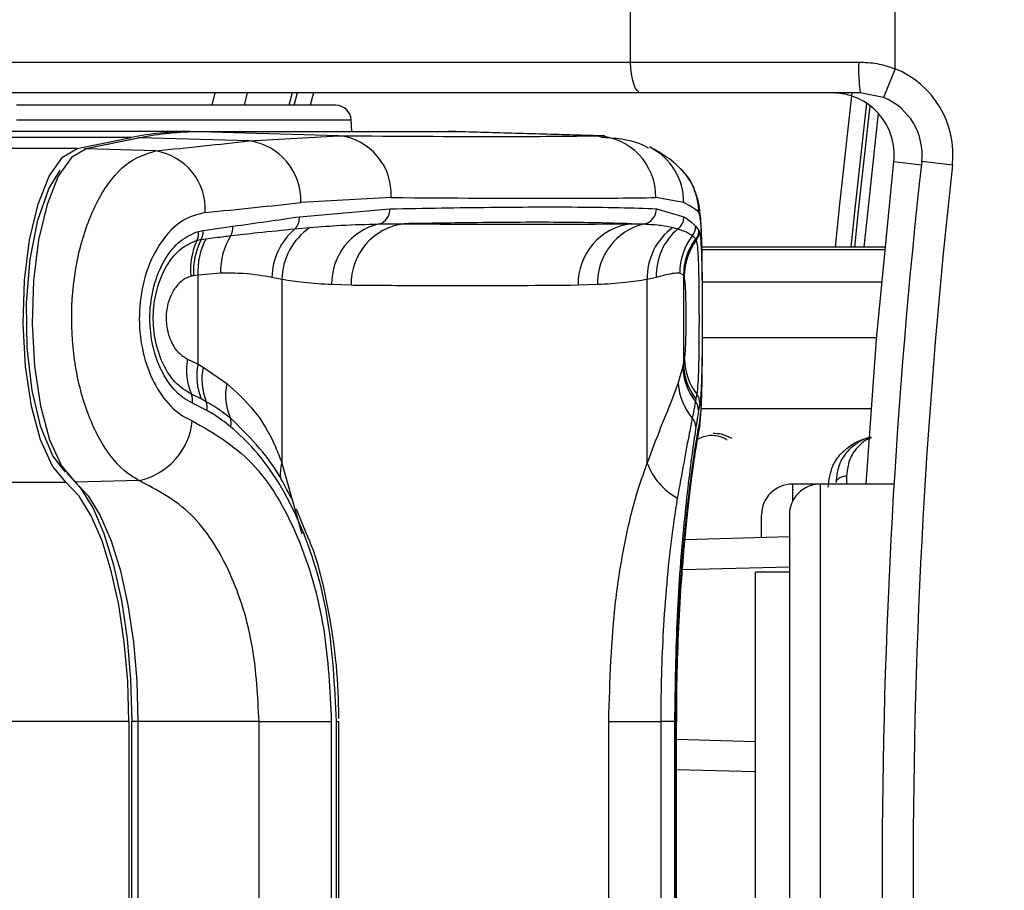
# Model space of a CAD drawing. Header units: millimetres. Extents: x 20 to 26560, y 40 to 17955.
# Tile 58 of 90: x 9782 to 9846, y 13086 to 13142. Entities that reach past the tile are written whole.
import ezdxf

# ---------------------------------------------------------------- set-up
doc = ezdxf.new("R2010")
doc.units = ezdxf.units.MM
doc.header["$LTSCALE"] = 2
doc.layers.add('COMPONENT_GEOMETRY', color=7, linetype='Continuous')
doc.styles.add('SLDTEXTSTYLE0', font='TXT', dxfattribs={"width": 0.75})
doc.dimstyles.new('SLDDIMSTYLE1', dxfattribs={"dimtxt": 150, "dimasz": 6.604, "dimexe": 0, "dimexo": 0.0625, "dimgap": 37.5, "dimtad": 0, "dimtih": 1, "dimtoh": 1, "dimdec": 0, "dimrnd": 1e-09, "dimzin": 12, "dimdsep": 46, "dimtxsty": 'SLDTEXTSTYLE0', "dimsah": 1, "dimcen": 0.09, "dimadec": 0, "dimazin": 3, "dimtfac": 1, "dimtdec": 0, "dimtofl": 0, "dimtmove": 0, "dimatfit": 3, "dimfxl": 1, "dimfrac": 2, "dimtolj": 1, "dimtzin": 12, "dimarcsym": 0})

# ---------------------------------------------------------------- blocks, each defined once
blk = doc.blocks.new('_D_1')
at = {"layer": 'COMPONENT_GEOMETRY', "color": 7}
for p, q in [((9577.371, 17955.111), (9531.668, 17955.111)), ((9531.668, 17955.111), (9531.668, 17716.986)), ((10399.246, 17955.111), (10444.95, 17955.111)), ((10444.95, 17955.111), (10444.95, 17716.986)), ((2111.018, 13089.292), (2111.018, 17745.419)), ((17865.6, 13089.292), (17865.6, 17745.419)), ((2111.018, 17739.069), (9460.923, 17739.069)), ((17865.6, 17739.069), (10515.695, 17739.069)), ((9531.668, 17716.986), (9577.371, 17716.986)), ((10444.95, 17716.986), (10399.246, 17716.986))]:
    blk.add_line(p, q, dxfattribs=at)
for points in [[(2111.018, 17739.069), (2117.622, 17738.053), (2117.622, 17740.085)], [(17865.6, 17739.069), (17858.996, 17740.085), (17858.996, 17738.053)]]:
    blk.add_solid(points, dxfattribs=at)
at = {"layer": 'COMPONENT_GEOMETRY', "color": 7, "char_height": 150, "attachment_point": 1, "style": 'SLDTEXTSTYLE0'}
for s, insert in [('25\'10.13"', (9577.371, 17910.346)), ('7877mm', (9579.142, 17685.919))]:
    blk.add_mtext(s, dxfattribs=dict(at, insert=insert))

msp = doc.modelspace()

# ---------------------------------------------------------------- linework, layer by layer
at = {"color": 7, "linetype": 'Continuous', "lineweight": 25}
for p, q in [((9821.642, 13139.252), (9821.642, 13149.252)), ((9838.743, 13138.813), (9838.743, 13149.252)), ((9736.825, 13139.252), (9821.642, 13139.252)), ((9821.642, 13139.252), (9836.397, 13139.252)), ((9838.743, 13138.813), (9837.992, 13136.959)), ((9822.326, 13137.252), (9737.509, 13137.252)), ((9794.582, 13136.452), (9794.789, 13137.252)), ((9796.857, 13137.252), (9796.648, 13136.452)), ((9799.758, 13137.252), (9799.546, 13136.452)), ((9836.491, 13137.252), (9822.326, 13137.252)), ((9837.992, 13136.959), (9836.491, 13137.252)), ((9802.579, 13136.452), (9781.926, 13136.452)), ((9803.617, 13134.752), (9803.578, 13135.504)), ((9793.162, 13134.752), (9398.939, 13134.752)), ((9793.162, 13134.752), (9809.864, 13134.752)), ((9810.428, 13134.736), (9793.726, 13134.736)), ((9793.741, 13134.736), (9793.726, 13134.736)), ((9802.752, 13134.485), (9793.741, 13134.736)), ((9810.443, 13134.736), (9793.741, 13134.736)), ((9810.443, 13134.736), (9810.428, 13134.736)), ((9819.453, 13134.485), (9810.443, 13134.736)), ((9819.974, 13134.477), (9810.964, 13134.728)), ((9789.345, 13134.362), (8312.537, 13134.362)), ((9785.858, 13133.649), (9789.345, 13134.362)), ((9789.803, 13134.336), (9786.316, 13133.623)), ((9789.923, 13134.346), (9786.437, 13133.633)), ((9796.971, 13134.15), (9789.923, 13134.346)), ((9796.971, 13134.15), (9802.752, 13134.485)), ((9790.944, 13133.508), (9786.437, 13133.633)), ((9842.454, 13132.588), (9840.466, 13132.809)), ((9806.155, 13130.486), (9800.325, 13130.161)), ((9825.074, 13130.161), (9823.28, 13130.486)), ((9800.232, 13129.245), (9806.077, 13129.756)), ((9823.311, 13129.756), (9825.095, 13129.245)), ((9793.705, 13128.299), (9794.008, 13128.36)), ((9794.008, 13128.36), (9795.932, 13128.628)), ((9799.943, 13128.459), (9800.911, 13128.547)), ((9824.382, 13128.547), (9824.704, 13128.459)), ((9825.848, 13128.628), (9826.061, 13128.36)), ((9826.061, 13128.36), (9826.087, 13128.301)), ((9793.884, 13127.773), (9794.178, 13127.814)), ((9825.839, 13127.814), (9825.867, 13127.773)), ((9825.867, 13127.773), (9825.891, 13127.72)), ((9838.087, 13127.267), (9826.253, 13127.267)), ((9795.129, 13125.598), (9793.672, 13125.466)), ((9825.062, 13125.466), (9824.823, 13125.598)), ((9793.672, 13125.466), (9793.38, 13125.427)), ((9793.672, 13119.707), (9793.672, 13125.466)), ((9799.095, 13125.183), (9798.448, 13125.313)), ((9799.095, 13125.183), (9799.095, 13113.313)), ((9823.297, 13125.313), (9822.725, 13125.183)), ((9822.725, 13113.313), (9822.725, 13125.183)), ((9825.062, 13125.466), (9825.062, 13119.707)), ((9825.092, 13125.427), (9825.062, 13125.466)), ((9825.107, 13125.395), (9825.092, 13125.427)), ((9803.57, 13124.807), (9802.311, 13124.85)), ((9819.509, 13124.85), (9818.25, 13124.807)), ((9792.993, 13120.036), (9793.672, 13119.707)), ((9825.062, 13119.707), (9825.128, 13120.036)), ((9793.672, 13119.707), (9794.002, 13119.515)), ((9794.002, 13119.515), (9795.535, 13118.46)), ((9824.72, 13118.459), (9825.024, 13119.515)), ((9825.024, 13119.515), (9825.062, 13119.707)), ((9793.877, 13117.459), (9793.249, 13117.762)), ((9794.207, 13117.279), (9793.877, 13117.459)), ((9825.867, 13117.459), (9825.834, 13117.279)), ((9825.922, 13117.762), (9825.867, 13117.459)), ((9794.248, 13116.72), (9793.309, 13117.194)), ((9826.121, 13117.194), (9826.038, 13116.72)), ((9789.865, 13112.179), (9785.725, 13112.068)), ((9833.909, 13111.952), (9832.109, 13111.952)), ((9838.668, 13111.952), (9833.909, 13111.952)), ((9800.695, 13108.74), (9800.041, 13110.335)), ((9830.109, 13108.505), (9830.109, 13109.95)), ((9831.909, 13109.952), (9831.909, 13063.552)), ((9825.162, 13108.376), (9831.909, 13108.553)), ((9831.909, 13106.252), (9829.709, 13106.252)), ((9829.709, 13067.252), (9829.709, 13106.252)), ((9824.632, 13096.599), (9824.633, 13097.412)), ((9789.199, 13096.599), (9789.199, 13076.904)), ((9789.373, 13096.599), (9789.373, 13076.904)), ((9797.617, 13096.599), (9789.783, 13096.599)), ((9789.783, 13096.599), (9789.783, 13076.904)), ((9797.617, 13096.599), (9802.292, 13096.599)), ((9797.617, 13076.904), (9797.617, 13096.599)), ((9802.292, 13096.599), (9802.292, 13076.904)), ((9802.633, 13076.904), (9802.633, 13096.599)), ((9802.633, 13096.599), (9802.779, 13096.599)), ((9802.779, 13076.904), (9802.779, 13096.599)), ((9820.225, 13076.904), (9820.225, 13096.599)), ((9820.225, 13096.599), (9823.591, 13096.599)), ((9823.591, 13096.599), (9823.591, 13076.904)), ((9824.481, 13096.599), (9823.591, 13096.599)), ((9824.481, 13096.599), (9824.481, 13076.904)), ((9824.578, 13076.904), (9824.578, 13096.599)), ((9824.62, 13076.904), (9824.62, 13096.599)), ((9829.709, 13093.333), (9824.62, 13093.466))]:
    msp.add_line(p, q, dxfattribs=at)
at = {"color": 8, "linetype": 'Continuous', "lineweight": 25}
for p, q in [((9799.885, 13136.452), (9800.098, 13137.252)), ((9801.133, 13137.252), (9800.919, 13136.452)), ((9781.926, 13135.504), (9803.578, 13135.504)), ((9819.453, 13134.485), (9819.716, 13134.437)), ((9785.858, 13133.649), (8015.101, 13133.649)), ((9838.666, 13132.809), (9840.444, 13132.611)), ((9838.086, 13127.267), (9826.253, 13127.267)), ((9826.257, 13127.123), (9838.072, 13127.123)), ((9837.872, 13125.013), (9826.286, 13125.013)), ((9837.554, 13121.403), (9826.291, 13121.403)), ((9837.198, 13116.828), (9826.207, 13116.828)), ((9799.095, 13113.313), (9800.381, 13108.726)), ((9835.599, 13112.461), (9835.599, 13111.952)), ((9785.145, 13112.052), (8000.516, 13112.052)), ((9832.109, 13111.952), (9832.109, 13110.824)), ((9833.909, 13111.952), (9833.909, 13061.552)), ((9831.909, 13106.575), (9824.999, 13106.394)), ((9789.199, 13096.599), (9719.419, 13096.599)), ((9789.783, 13096.599), (9789.373, 13096.599)), ((9824.62, 13096.599), (9824.578, 13096.599)), ((9824.62, 13095.443), (9829.709, 13095.31))]:
    msp.add_line(p, q, dxfattribs=at)
at = {"color": 7, "linetype": 'Continuous', "lineweight": 25, "flags": 128}
for points in [[(9822.326, 13137.252), (9822.192, 13137.29), (9822.064, 13137.404), (9821.946, 13137.589), (9821.842, 13137.838), (9821.757, 13138.141), (9821.694, 13138.486), (9821.655, 13138.862), (9821.642, 13139.252)], [(9836.893, 13136.591), (9836.16, 13129.952), (9835.893, 13127.267)], [(9810.675, 13134.734), (9810.342, 13134.746), (9809.864, 13134.752)], [(9810.964, 13134.728), (9810.92, 13134.73), (9810.443, 13134.736)], [(9789.923, 13134.346), (9789.812, 13134.337), (9789.803, 13134.336)], [(9785.145, 13112.052), (9784.258, 13113.117), (9783.492, 13114.803), (9782.897, 13116.999), (9782.511, 13119.563), (9782.359, 13122.33), (9782.451, 13125.119), (9782.781, 13127.749), (9783.328, 13130.05), (9784.056, 13131.873), (9784.918, 13133.099), (9785.858, 13133.649)], [(9786.437, 13133.633), (9785.498, 13133.084), (9784.638, 13131.86), (9783.911, 13130.04), (9783.365, 13127.742), (9783.035, 13125.115), (9782.943, 13122.33), (9783.095, 13119.568), (9783.48, 13117.007), (9784.075, 13114.814), (9784.839, 13113.131), (9785.725, 13112.068)], [(9786.437, 13133.633), (9786.325, 13133.624), (9786.316, 13133.623)], [(9836.873, 13111.952), (9837.548, 13121.326), (9838.666, 13132.809)], [(9785.113, 13112.718), (9784.284, 13113.787), (9783.513, 13115.623), (9782.946, 13118.013), (9782.628, 13120.769), (9782.584, 13123.674), (9782.818, 13126.5), (9783.31, 13129.027), (9784.022, 13131.056), (9784.75, 13132.257)], [(9789.409, 13096.599), (9789.334, 13099.305), (9789.108, 13101.938), (9788.739, 13104.429), (9788.236, 13106.711), (9787.612, 13108.723), (9786.885, 13110.412), (9786.073, 13111.731), (9785.199, 13112.647)], [(9789.199, 13096.599), (9789.126, 13099.205), (9788.908, 13101.741), (9788.553, 13104.139), (9788.068, 13106.337), (9787.468, 13108.274), (9786.768, 13109.9), (9785.986, 13111.17), (9785.145, 13112.052)], [(9785.725, 13112.068), (9786.567, 13111.185), (9787.349, 13109.913), (9788.05, 13108.286), (9788.651, 13106.346), (9789.136, 13104.147), (9789.492, 13101.746), (9789.71, 13099.207), (9789.783, 13096.599)]]:
    msp.add_lwpolyline(points, dxfattribs=at)
at = {"color": 8, "linetype": 'Continuous', "lineweight": 25, "flags": 128}
for points in [[(9834.889, 13127.267), (9835.166, 13130.054), (9835.965, 13137.252)], [(9836.143, 13127.267), (9836.375, 13129.62), (9837.124, 13136.427)], [(9837.655, 13135.938), (9836.907, 13129.067), (9836.73, 13127.267)], [(9826.048, 13115.257), (9826.063, 13115.332), (9826.121, 13116.041)]]:
    msp.add_lwpolyline(points, dxfattribs=at)
at = {"color": 7, "linetype": 'Continuous', "lineweight": 25}
for centre, radius, start, end in [((9847.126, 13138.753), 10.741, 177.33767, 188.03389), ((9836.491, 13133.252), 6, 353.64351, 67.95834), ((9834.691, 13133.252), 4, 353.64351, 90), ((9802.579, 13135.452), 1, 3, 90), ((9836.491, 13133.252), 4, 353.64351, 67.95834), ((9793.176, 13115.722), 19.03, 90.04184, 101.61604), ((9793.755, 13115.708), 19.028, 90.04184, 101.61604), ((9796.425, 13130.286), 3.903, 358.16896, 81.95887), ((9802.379, 13130.72), 3.783, 356.45207, 84.35244), ((9819.311, 13130.518), 3.969, 359.53589, 87.94737), ((9790.281, 13129.696), 3.869, 357.37741, 80.13082), ((10253.909, 13086.752), 416, 173.64351, 186.35649), ((10253.909, 13086.752), 414, 173.64351, 186.35649), ((9822.069, 13129.534), 3.979, 359.78294, 43.98942), ((9805.109, 13129.707), 0.97, 285.97541, 2.89792), ((9822.313, 13129.751), 0.998, 281.78196, 0.26559), ((9799.206, 13129.176), 1.028, 315.78664, 3.86248), ((9806.288, 13124.903), 3.978, 103.26087, 180.76524), ((9807.485, 13124.905), 3.916, 97.02832, 181.43425), ((9822.154, 13124.916), 3.905, 97.02003, 181.59606), ((9823.416, 13124.971), 3.909, 103.29234, 181.7676), ((9824.086, 13129.256), 1.009, 307.81517, 359.38653), ((9792.625, 13128.181), 1.086, 334.75375, 6.23294), ((9792.881, 13128.292), 1.13, 332.66957, 3.44661), ((9794.823, 13128.562), 1.112, 330.92318, 3.38133), ((9802.668, 13125.236), 4.22, 130.21637, 178.95698), ((9803.257, 13125.107), 4.163, 124.29931, 178.96414), ((9826.671, 13125.329), 3.949, 125.4258, 182.1228), ((9827.276, 13125.42), 3.981, 130.24976, 181.54283), ((9824.847, 13128.635), 1.002, 322.29492, 359.61024), ((9825.062, 13128.365), 0.999, 323.68948, 359.70857), ((9825.1, 13128.311), 0.987, 323.25053, 359.45177), ((9797.535, 13125.845), 4.351, 154.49984, 185.96346), ((9797.894, 13125.685), 4.521, 152.48689, 183.26938), ((9798.178, 13125.722), 4.514, 152.39759, 183.25307), ((9799.607, 13125.671), 4.479, 148.34789, 180.93077), ((9828.849, 13125.591), 4.027, 142.86652, 179.89276), ((9829.063, 13125.445), 4.001, 143.70015, 179.6956), ((9829.091, 13125.406), 4, 143.72078, 179.70955), ((9829.065, 13125.355), 3.958, 143.31364, 179.43269), ((9797.014, 13119.336), 4.081, 170.12699, 202.69168), ((9828.968, 13120.101), 3.84, 180.96887, 217.52467), ((9797.535, 13118.927), 3.941, 168.58117, 201.86881), ((9797.808, 13118.736), 3.884, 168.43215, 202.02888), ((9828.806, 13119.622), 3.783, 181.61365, 218.25021), ((9828.844, 13119.792), 3.782, 181.29355, 218.09684), ((9799.007, 13117.684), 3.558, 167.39964, 204.26853), ((9828.509, 13118.698), 3.796, 183.60236, 220.72577), ((9792.308, 13117.375), 1.017, 349.70841, 22.3418), ((9825.166, 13117.178), 0.955, 0.90154, 37.65104), ((9793.31, 13116.933), 0.962, 347.21669, 21.10408), ((9825.108, 13116.698), 0.93, 1.39034, 38.68858), ((9788.903, 13116.499), 4.426, 282.54971, 354.05884), ((9794.978, 13115.916), 0.842, 342.41203, 21.23922), ((9824.99, 13115.621), 0.878, 2.61918, 43.05875), ((9826.628, 13114.693), 4.14, 199.4748, 241.68696), ((9832.109, 13109.952), 2, 90, 180), ((9833.909, 13109.952), 2, 90, 180)]:
    msp.add_arc(centre, radius, start, end, dxfattribs=at)
at = {"color": 8, "linetype": 'Continuous', "lineweight": 25}
for centre, radius, start, end in [((9821.116, 13130.203), 3.958, 359.40404, 63.91252), ((9801.32, 13112.621), 2.33, 162.73705, 188.80633)]:
    msp.add_arc(centre, radius, start, end, dxfattribs=at)
at = {"color": 7, "linetype": 'Continuous', "lineweight": 25}
for centre, major_axis, ratio, start_param, end_param in [((9664.512, 13140.655), (157.8, -0.118), 0.074688, 5.641772, 5.708643), ((9664.607, 13138.567), (157.8, -3.883), 0.008952, 5.778956, 6.089617), ((9664.509, 13136.666), (161.8, -0.118), 0.072841, 5.641769, 5.70864), ((9664.509, 13134.568), (161.8, -3.883), 0.008731, 5.778946, 6.089606), ((9664.509, 13136.666), (161.799, -7.69), 0.055202, 0.059393, 0.126263)]:
    msp.add_ellipse(centre, major_axis=major_axis, ratio=ratio, start_param=start_param, end_param=end_param, dxfattribs=at)
for points, knots in [([(9836.397, 13139.252), (9836.791, 13139.234), (9837.593, 13139.197), (9838.355, 13138.943), (9838.743, 13138.813)], [0, 0, 0, 0, 0.491259, 1, 1, 1, 1]), ([(9822.793, 13133.672), (9822.782, 13133.679), (9822.24, 13134.042), (9821.151, 13134.286), (9820.158, 13134.343), (9819.717, 13134.369)], [0, 0, 0, 0, 0.010799, 0.560152, 1, 1, 1, 1]), ([(9789.865, 13112.179), (9789.611, 13112.327), (9788.759, 13112.826), (9787.451, 13114.391), (9786.233, 13117.112), (9785.537, 13120.39), (9785.439, 13123.972), (9786.01, 13127.555), (9787.238, 13130.638), (9788.964, 13132.873), (9790.285, 13133.297), (9790.944, 13133.508)], [0, 0, 0, 0, 0.049826, 0.167561, 0.280578, 0.391781, 0.505299, 0.624319, 0.748663, 0.874604, 1, 1, 1, 1]), ([(9824.947, 13132.282), (9824.769, 13132.452), (9824.226, 13132.973), (9823.562, 13133.387), (9823.06, 13133.652), (9822.907, 13133.732)], [0, 0, 0, 0, 0.252578, 0.773523, 1, 1, 1, 1]), ([(9826.293, 13122.546), (9826.293, 13122.633), (9826.295, 13123.397), (9826.289, 13124.869), (9826.273, 13126.736), (9826.232, 13128.345), (9826.16, 13129.397), (9826.041, 13130.274), (9825.716, 13131.199), (9825.345, 13131.903), (9824.977, 13132.211), (9824.883, 13132.29)], [0, 0, 0, 0, 0.020792, 0.182366, 0.344373, 0.512684, 0.697179, 0.810235, 0.885378, 0.97067, 1, 1, 1, 1]), ([(9794.146, 13129.519), (9793.633, 13129.388), (9792.61, 13129.128), (9791.256, 13127.732), (9790.28, 13125.784), (9789.822, 13123.503), (9789.9, 13121.218), (9790.457, 13119.137), (9791.422, 13117.42), (9792.445, 13116.444), (9793.107, 13116.134), (9793.305, 13116.041)], [0, 0, 0, 0, 0.128283, 0.255896, 0.379754, 0.496488, 0.607307, 0.716724, 0.829647, 0.949094, 1, 1, 1, 1]), ([(9806.077, 13129.756), (9808.319, 13129.795), (9812.803, 13129.873), (9817.538, 13129.885), (9821.054, 13129.846), (9822.557, 13129.786), (9823.311, 13129.756)], [0, 0, 0, 0, 0.287942, 0.575885, 0.787474, 1, 1, 1, 1]), ([(9826.293, 13123.193), (9826.291, 13123.882), (9826.288, 13125.303), (9826.264, 13127.178), (9826.211, 13128.646), (9826.133, 13129.362), (9826.068, 13129.482), (9826.048, 13129.519)], [0, 0, 0, 0, 0.204019, 0.421342, 0.649332, 0.890852, 1, 1, 1, 1]), ([(9795.932, 13128.628), (9796.667, 13128.732), (9798.137, 13128.939), (9799.534, 13129.143), (9800.232, 13129.245)], [0, 0, 0, 0, 0.499862, 1, 1, 1, 1]), ([(9800.911, 13128.547), (9801.584, 13128.6), (9803.12, 13128.721), (9804.564, 13128.755), (9805.376, 13128.775)], [0, 0, 0, 0, 0.437506, 1, 1, 1, 1]), ([(9805.376, 13128.775), (9805.679, 13128.777), (9806.229, 13128.782), (9806.765, 13128.789), (9807.006, 13128.792)], [0, 0, 0, 0, 0.550084, 1, 1, 1, 1]), ([(9821.676, 13128.792), (9820.231, 13128.829), (9817.601, 13128.897), (9812.38, 13128.877), (9808.617, 13128.817), (9807.006, 13128.792)], [0, 0, 0, 0, 0.411197, 0.74781, 1, 1, 1, 1]), ([(9807.006, 13128.792), (9807.361, 13128.789), (9809.365, 13128.77), (9813.017, 13128.752), (9817.552, 13128.757), (9820.438, 13128.782), (9821.676, 13128.792)], [0, 0, 0, 0, 0.072703, 0.409757, 0.746813, 1, 1, 1, 1]), ([(9821.676, 13128.792), (9821.835, 13128.788), (9822.123, 13128.781), (9822.395, 13128.777), (9822.517, 13128.775)], [0, 0, 0, 0, 0.550084, 1, 1, 1, 1]), ([(9822.517, 13128.775), (9822.895, 13128.755), (9823.567, 13128.721), (9824.134, 13128.6), (9824.382, 13128.547)], [0, 0, 0, 0, 0.562494, 1, 1, 1, 1]), ([(9825.095, 13129.245), (9825.243, 13129.143), (9825.538, 13128.939), (9825.745, 13128.732), (9825.848, 13128.628)], [0, 0, 0, 0, 0.4998621, 1, 1, 1, 1]), ([(9793.309, 13117.194), (9793.243, 13117.225), (9792.792, 13117.437), (9792.016, 13118.085), (9791.174, 13119.423), (9790.651, 13121.074), (9790.496, 13122.921), (9790.765, 13124.834), (9791.471, 13126.524), (9792.501, 13127.794), (9793.304, 13128.131), (9793.705, 13128.299)], [0, 0, 0, 0, 0.021466, 0.146972, 0.265052, 0.37829, 0.491889, 0.612335, 0.742127, 0.871039, 1, 1, 1, 1]), ([(9795.794, 13128.022), (9796.377, 13128.088), (9797.823, 13128.253), (9799.151, 13128.382), (9799.943, 13128.459)], [0, 0, 0, 0, 0.403381, 1, 1, 1, 1]), ([(9824.704, 13128.459), (9824.954, 13128.373), (9825.328, 13128.244), (9825.561, 13128.078), (9825.639, 13128.022)], [0, 0, 0, 0, 0.665988, 1, 1, 1, 1]), ([(9826.087, 13128.301), (9826.119, 13128.134), (9826.184, 13127.799), (9826.239, 13126.538), (9826.268, 13124.851), (9826.276, 13122.938), (9826.272, 13121.084), (9826.253, 13119.433), (9826.212, 13118.092), (9826.162, 13117.44), (9826.126, 13117.226), (9826.121, 13117.194)], [0, 0, 0, 0, 0.128772, 0.257506, 0.386957, 0.507462, 0.621373, 0.734927, 0.852016, 0.977201, 1, 1, 1, 1]), ([(9793.249, 13117.762), (9792.877, 13117.991), (9792.134, 13118.449), (9791.282, 13119.835), (9790.807, 13121.498), (9790.741, 13123.206), (9791.03, 13124.782), (9791.621, 13126.132), (9792.496, 13127.24), (9793.22, 13127.551), (9793.608, 13127.718)], [0, 0, 0, 0, 0.136771, 0.2738047, 0.4000895, 0.5164073, 0.628045, 0.7408361, 0.8609888, 1, 1, 1, 1]), ([(9793.608, 13127.718), (9793.654, 13127.729), (9793.746, 13127.752), (9793.838, 13127.766), (9793.884, 13127.773)], [0, 0, 0, 0, 0.502419, 1, 1, 1, 1]), ([(9794.178, 13127.814), (9794.572, 13127.867), (9795.117, 13127.94), (9795.647, 13128.004), (9795.794, 13128.022)], [0, 0, 0, 0, 0.7229315, 1, 1, 1, 1]), ([(9825.639, 13128.022), (9825.693, 13127.975), (9825.767, 13127.909), (9825.823, 13127.834), (9825.839, 13127.814)], [0, 0, 0, 0, 0.722931, 1, 1, 1, 1]), ([(9825.891, 13127.72), (9825.923, 13127.552), (9825.986, 13127.215), (9826.038, 13125.944), (9826.062, 13124.329), (9826.068, 13122.609), (9826.062, 13120.983), (9826.04, 13119.562), (9825.999, 13118.38), (9825.948, 13117.974), (9825.922, 13117.762)], [0, 0, 0, 0, 0.14005, 0.280395, 0.409802, 0.528506, 0.640305, 0.752924, 0.870839, 1, 1, 1, 1]), ([(9798.448, 13125.313), (9797.865, 13125.416), (9796.892, 13125.589), (9795.633, 13125.596), (9795.129, 13125.598)], [0, 0, 0, 0, 0.5988925, 1, 1, 1, 1]), ([(9824.823, 13125.598), (9824.711, 13125.599), (9824.377, 13125.6), (9823.729, 13125.428), (9823.297, 13125.313)], [0, 0, 0, 0, 0.3319634, 1, 1, 1, 1]), ([(9793.208, 13125.393), (9793.089, 13125.351), (9792.773, 13125.239), (9792.321, 13124.848), (9791.927, 13124.232), (9791.682, 13123.521), (9791.583, 13122.722), (9791.664, 13121.884), (9791.944, 13121.069), (9792.398, 13120.393), (9792.796, 13120.155), (9792.993, 13120.036)], [0, 0, 0, 0, 0.077485, 0.206091, 0.317362, 0.415605, 0.514532, 0.624244, 0.732937, 0.867116, 1, 1, 1, 1]), ([(9793.38, 13125.427), (9793.351, 13125.422), (9793.294, 13125.414), (9793.236, 13125.4), (9793.208, 13125.393)], [0, 0, 0, 0, 0.503349, 1, 1, 1, 1]), ([(9802.311, 13124.85), (9801.712, 13124.882), (9800.639, 13124.94), (9799.568, 13125.108), (9799.095, 13125.183)], [0, 0, 0, 0, 0.558599, 1, 1, 1, 1]), ([(9822.725, 13125.183), (9822.252, 13125.108), (9821.181, 13124.94), (9820.108, 13124.882), (9819.509, 13124.85)], [0, 0, 0, 0, 0.441401, 1, 1, 1, 1]), ([(9825.128, 13120.036), (9825.136, 13120.084), (9825.161, 13120.226), (9825.193, 13120.629), (9825.219, 13121.262), (9825.234, 13121.989), (9825.238, 13122.82), (9825.23, 13123.679), (9825.206, 13124.489), (9825.166, 13125.127), (9825.127, 13125.306), (9825.107, 13125.395)], [0, 0, 0, 0, 0.061845, 0.1849, 0.290127, 0.388407, 0.48934, 0.604425, 0.718225, 0.859767, 1, 1, 1, 1]), ([(9818.25, 13124.807), (9817.011, 13124.797), (9814.123, 13124.772), (9809.585, 13124.767), (9805.931, 13124.785), (9803.926, 13124.804), (9803.57, 13124.807)], [0, 0, 0, 0, 0.253188, 0.590242, 0.927296, 1, 1, 1, 1]), ([(9826.049, 13115.272), (9826.053, 13115.292), (9826.12, 13115.57), (9826.163, 13116.112), (9826.24, 13117.14), (9826.273, 13118.718), (9826.291, 13120.583), (9826.292, 13121.934), (9826.293, 13122.546)], [0, 0, 0, 0, 0.009456, 0.131536, 0.352157, 0.574495, 0.80747, 1, 1, 1, 1]), ([(9795.535, 13118.46), (9796.147, 13117.905), (9797.388, 13116.78), (9798.467, 13114.944), (9798.959, 13113.666), (9799.095, 13113.313)], [0, 0, 0, 0, 0.413547, 0.837804, 1, 1, 1, 1]), ([(9822.725, 13113.313), (9823.026, 13114.115), (9823.638, 13115.743), (9824.317, 13117.346), (9824.611, 13118.157), (9824.72, 13118.459)], [0, 0, 0, 0, 0.379006, 0.768783, 1, 1, 1, 1]), ([(9795.763, 13116.221), (9795.411, 13116.489), (9794.906, 13116.872), (9794.37, 13117.185), (9794.207, 13117.279)], [0, 0, 0, 0, 0.696668, 1, 1, 1, 1]), ([(9795.781, 13115.662), (9795.424, 13115.938), (9794.924, 13116.324), (9794.398, 13116.632), (9794.248, 13116.72)], [0, 0, 0, 0, 0.7141429, 1, 1, 1, 1]), ([(9825.834, 13117.279), (9825.792, 13117.055), (9825.732, 13116.733), (9825.655, 13116.34), (9825.632, 13116.221)], [0, 0, 0, 0, 0.696657, 1, 1, 1, 1]), ([(9826.038, 13116.72), (9826, 13116.492), (9825.947, 13116.172), (9825.885, 13115.775), (9825.868, 13115.661)], [0, 0, 0, 0, 0.71409, 1, 1, 1, 1]), ([(9793.305, 13116.041), (9794.65, 13115.269), (9797.333, 13113.73), (9800.225, 13108.841), (9801.991, 13102.904), (9802.196, 13098.612), (9802.292, 13096.599)], [0, 0, 0, 0, 0.263204, 0.524727, 0.777185, 1, 1, 1, 1]), ([(9799.692, 13111.049), (9799.456, 13111.523), (9798.392, 13113.653), (9796.913, 13115.098), (9795.763, 13116.221)], [0, 0, 0, 0, 0.222458, 1, 1, 1, 1]), ([(9824.578, 13096.599), (9824.612, 13098.824), (9824.68, 13103.285), (9825.152, 13109.176), (9825.722, 13113.82), (9825.987, 13115.295), (9826.121, 13116.041)], [0, 0, 0, 0, 0.246039, 0.493344, 0.74369, 1, 1, 1, 1]), ([(9825.632, 13116.221), (9825.57, 13115.909), (9825.309, 13114.602), (9824.943, 13112.584), (9824.664, 13111.049)], [0, 0, 0, 0, 0.238761, 1, 1, 1, 1]), ([(9802.633, 13096.599), (9802.514, 13098.9), (9802.278, 13103.509), (9800.382, 13109.666), (9798.045, 13113.598), (9796.309, 13115.181), (9795.781, 13115.662)], [0, 0, 0, 0, 0.287424, 0.575721, 0.870977, 1, 1, 1, 1]), ([(9825.868, 13115.661), (9825.796, 13115.18), (9825.559, 13113.598), (9825.083, 13109.665), (9824.587, 13103.508), (9824.517, 13098.9), (9824.481, 13096.599)], [0, 0, 0, 0, 0.1290831, 0.4243381, 0.7125613, 1, 1, 1, 1]), ([(9824.633, 13097.412), (9824.633, 13097.777), (9824.631, 13099.285), (9824.718, 13101.9), (9824.885, 13105.107), (9825.117, 13108.048), (9825.38, 13110.613), (9825.649, 13112.758), (9825.873, 13114.272), (9826.013, 13115.081), (9826.046, 13115.241), (9826.049, 13115.258)], [0, 0, 0, 0, 0.043073, 0.177734, 0.31299, 0.448323, 0.585015, 0.722363, 0.860992, 0.985354, 1, 1, 1, 1]), ([(9828.185, 13114.904), (9827.97, 13115.012), (9827.6, 13115.195), (9827.159, 13115.219), (9826.976, 13115.229)], [0, 0, 0, 0, 0.582959, 1, 1, 1, 1]), ([(9837.2, 13114.976), (9837.167, 13114.971), (9836.872, 13114.926), (9836.304, 13114.636), (9835.637, 13114.097), (9835.052, 13113.214), (9834.963, 13112.488), (9834.908, 13112.047)], [0, 0, 0, 0, 0.019593, 0.174111, 0.402339, 0.637038, 1, 1, 1, 1]), ([(9820.225, 13096.599), (9820.309, 13099.237), (9820.434, 13103.18), (9821.203, 13107.98), (9821.9, 13111.015), (9822.479, 13112.627), (9822.725, 13113.313)], [0, 0, 0, 0, 0.419372, 0.626845, 0.841167, 1, 1, 1, 1]), ([(9835.599, 13112.461), (9835.507, 13112.453), (9835.324, 13112.439), (9835.092, 13112.324), (9834.954, 13112.183), (9834.921, 13112.084), (9834.908, 13112.047)], [0, 0, 0, 0, 0.279636, 0.559272, 0.838908, 1, 1, 1, 1]), ([(9797.617, 13096.599), (9797.535, 13098.213), (9797.36, 13101.651), (9795.854, 13106.414), (9793.362, 13110.338), (9791.033, 13111.564), (9789.865, 13112.179)], [0, 0, 0, 0, 0.223488, 0.476086, 0.737075, 1, 1, 1, 1]), ([(9824.664, 13111.049), (9824.565, 13110.416), (9824.205, 13108.109), (9823.763, 13103.552), (9823.598, 13099.123), (9823.592, 13096.899), (9823.591, 13096.599)], [0, 0, 0, 0, 0.159037, 0.579884, 0.943274, 1, 1, 1, 1]), ([(9802.768, 13096.797), (9802.769, 13097.071), (9802.771, 13098.511), (9802.567, 13101.172), (9801.987, 13104.632), (9801.347, 13107.206), (9800.813, 13108.464), (9800.695, 13108.74)], [0, 0, 0, 0, 0.06451, 0.339506, 0.628425, 0.9183, 1, 1, 1, 1])]:
    msp.add_open_spline(points, degree=3, knots=knots, dxfattribs=at)
at = {"color": 8, "linetype": 'Continuous', "lineweight": 25}
for points, knots in [([(9826.121, 13116.041), (9826.156, 13116.316), (9826.226, 13116.864), (9826.272, 13118.603), (9826.291, 13120.742), (9826.296, 13122.391), (9826.293, 13123.158), (9826.293, 13123.193)], [0, 0, 0, 0, 0.25735, 0.51304, 0.7581, 0.988858, 1, 1, 1, 1]), ([(9827.895, 13114.782), (9827.841, 13114.821), (9827.672, 13114.946), (9827.306, 13115.058), (9826.858, 13115.105), (9826.403, 13115.041), (9826.143, 13114.924), (9825.996, 13114.858)], [0, 0, 0, 0, 0.113506, 0.360647, 0.554349, 0.747632, 1, 1, 1, 1]), ([(9834.415, 13111.752), (9834.474, 13112.222), (9834.571, 13113.001), (9835.215, 13113.951), (9835.968, 13114.552), (9836.684, 13114.89), (9837.098, 13114.947), (9837.199, 13114.961)], [0, 0, 0, 0, 0.340189, 0.562867, 0.787172, 0.948054, 1, 1, 1, 1]), ([(9837.196, 13114.934), (9837.128, 13114.91), (9836.84, 13114.808), (9836.357, 13114.415), (9835.75, 13113.643), (9835.655, 13112.902), (9835.599, 13112.461)], [0, 0, 0, 0, 0.056154, 0.237467, 0.545947, 1, 1, 1, 1])]:
    msp.add_open_spline(points, degree=3, knots=knots, dxfattribs=at)

# ---------------------------------------------------------------- dimensions: what is measured, and where the dimension line sits
at = {"layer": 'COMPONENT_GEOMETRY', "color": 7}
dim = msp.add_linear_dim(base=(17865.6, 17739.069), p1=(2111.018, 13086.752), p2=(17865.6, 13086.752), angle=0, dimstyle='SLDDIMSTYLE1', dxfattribs=at)
dim.commit()
dim.dimension.update_dxf_attribs({"geometry": '_D_1', "text_midpoint": (9988.309, 17739.069), "dimtype": 160})

doc.saveas('drawing.dxf')
